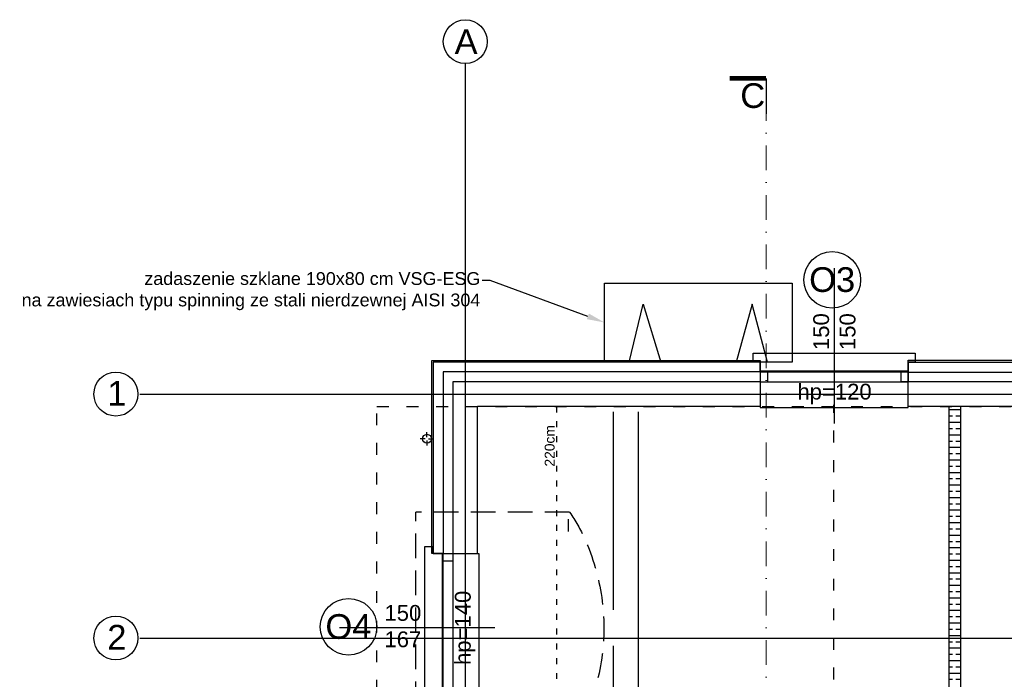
# Model space of a CAD drawing. Header units: millimetres. Extents: x -7023 to 53801, y 9849 to 33561.
# Tile 166 of 256: x 14236 to 15233, y 22104 to 22772. Entities that reach past the tile are written whole.
import ezdxf

# ---------------------------------------------------------------- set-up
doc = ezdxf.new("R2010")
doc.units = ezdxf.units.MM
for name, pattern in [('ACAD_ISO03W100', [30, 12, -18]), ('DASHDOT', [1, 0.5, -0.25, 0, -0.25]), ('DASHED2', [0.375, 0.25, -0.125])]:
    doc.linetypes.add(name, pattern=pattern)
doc.layers.add('.IE_podklad', color=252, linetype='Continuous')
doc.styles.add('Arial', font='arial.ttf', dxfattribs={"height": 125})
doc.styles.add('Opisowy', font='arial.ttf')
doc.styles.get("Standard").update_dxf_attribs({"font": 'arial.ttf'})
doc.linetypes.add('ZIGZAG', pattern='A,0.00254,-5.08,[131,ltypeshp.shx,S=5.08,R=0,X=-5.08,Y=0],-10.16,[131,ltypeshp.shx,S=5.08,R=180,X=5.08,Y=0],-5.08', length=20.32254)

msp = doc.modelspace()

# ---------------------------------------------------------------- linework, layer by layer
at = {"layer": '.IE_podklad', "ltscale": 25}
for p, q in [((14687.35, 22727.75), (14687.35, 20635.61)), ((14357.9, 22392.41), (17656.89, 22392.41)), ((14357.9, 22145.41), (17656.89, 22145.41))]:
    msp.add_line(p, q, dxfattribs=at)
at = {"layer": '.IE_podklad', "linetype": 'ByBlock', "lineweight": -2}
msp.add_line((14712.58, 22507.51), (14704.58, 22507.51), dxfattribs=at)
at = {"layer": '.IE_podklad', "linetype": 'ByBlock'}
for p, q in [((14828.34, 22424.91), (14828.34, 22504.91)), ((14828.34, 22504.91), (15018.34, 22504.91)), ((15018.34, 22504.91), (15018.34, 22424.91)), ((14853.34, 22424.91), (14867.51, 22483.36)), ((14867.51, 22483.36), (14885.13, 22424.91)), ((14977.86, 22483.36), (14961.55, 22424.91)), ((14993.34, 22424.91), (14977.86, 22483.36)), ((15018.34, 22424.91), (14828.34, 22424.91))]:
    msp.add_line(p, q, dxfattribs=at)
at = {"layer": '.IE_podklad'}
for p, q in [((14653.35, 22421.41), (14653.35, 22426.41)), ((14653.35, 22426.41), (14985.66, 22426.41)), ((14985.66, 22424.91), (14654.85, 22424.91)), ((14654.85, 22424.91), (14654.85, 22230.91)), ((14985.66, 22426.41), (14985.66, 22424.91)), ((15135.66, 22425.12), (15135.66, 22426.91)), ((15135.66, 22426.91), (15467.85, 22426.86)), ((15135.66, 22404.91), (15135.66, 22424.91)), ((15135.66, 22424.91), (15445.85, 22424.91)), ((14653.35, 22230.91), (14653.35, 22421.41)), ((14985.66, 22404.91), (14674.85, 22404.91)), ((14674.85, 22404.91), (14674.85, 22230.91)), ((14985.66, 22404.91), (14674.85, 22404.91)), ((14985.66, 22404.91), (14985.66, 22379.91)), ((15135.66, 22379.91), (15135.66, 22404.91)), ((15445.85, 22404.91), (15135.66, 22404.91)), ((14699.85, 22230.91), (14699.85, 22379.91)), ((14985.66, 22379.91), (14699.85, 22379.91)), ((14837.35, 22174.04), (14837.35, 22374.41)), ((14862.35, 22374.41), (14862.35, 21335.41)), ((15420.85, 22379.91), (15135.66, 22379.91)), ((15176.85, 22379.91), (15176.85, 21918.91)), ((15176.85, 22376.66), (15188.85, 22376.66)), ((15188.85, 21918.91), (15188.85, 22379.91)), ((15176.85, 22370.31), (15180.52, 22370.31)), ((15176.85, 22363.96), (15188.85, 22363.96)), ((15183.7, 22370.31), (15188.85, 22370.31)), ((15176.85, 22357.61), (15180.52, 22357.61)), ((15183.7, 22357.61), (15188.85, 22357.61)), ((15176.85, 22351.26), (15188.85, 22351.26)), ((15176.85, 22344.91), (15180.52, 22344.91)), ((15183.7, 22344.91), (15188.85, 22344.91)), ((15176.85, 22338.56), (15188.85, 22338.56)), ((15176.85, 22332.21), (15180.52, 22332.21)), ((15176.85, 22325.86), (15188.85, 22325.86)), ((15183.7, 22332.21), (15188.85, 22332.21)), ((15176.85, 22319.51), (15180.52, 22319.51)), ((15183.7, 22319.51), (15188.85, 22319.51)), ((15176.85, 22313.16), (15188.85, 22313.16)), ((15176.85, 22306.81), (15180.52, 22306.81)), ((15183.7, 22306.81), (15188.85, 22306.81)), ((15176.85, 22300.46), (15188.85, 22300.46)), ((15176.85, 22294.11), (15180.52, 22294.11)), ((15183.7, 22294.11), (15188.85, 22294.11)), ((15176.85, 22287.76), (15188.85, 22287.76)), ((15176.85, 22281.41), (15180.52, 22281.41)), ((15176.85, 22275.06), (15188.85, 22275.06)), ((15183.7, 22281.41), (15188.85, 22281.41)), ((14791.53, 22265.91), (14791.53, 22253.41)), ((15176.85, 22268.71), (15180.52, 22268.71)), ((15183.7, 22268.71), (15188.85, 22268.71)), ((15176.85, 22262.36), (15188.85, 22262.36)), ((15176.85, 22256.01), (15180.52, 22256.01)), ((15183.7, 22256.01), (15188.85, 22256.01)), ((15176.85, 22249.66), (15188.85, 22249.66)), ((15176.85, 22243.31), (15180.52, 22243.31)), ((15176.85, 22236.96), (15188.85, 22236.96)), ((15183.7, 22243.31), (15188.85, 22243.31)), ((14654.85, 22230.91), (14653.35, 22230.91)), ((14674.85, 22230.91), (14699.85, 22230.91)), ((15176.85, 22230.61), (15180.52, 22230.61)), ((15183.7, 22230.61), (15188.85, 22230.61)), ((15176.85, 22224.26), (15188.85, 22224.26)), ((15176.85, 22217.91), (15180.52, 22217.91)), ((15183.7, 22217.91), (15188.85, 22217.91)), ((15176.85, 22211.56), (15188.85, 22211.56)), ((15176.85, 22205.21), (15180.52, 22205.21)), ((15183.7, 22205.21), (15188.85, 22205.21)), ((15176.85, 22198.86), (15188.85, 22198.86)), ((15176.85, 22192.51), (15180.52, 22192.51)), ((15176.85, 22186.16), (15188.85, 22186.16)), ((15183.7, 22192.51), (15188.85, 22192.51)), ((15176.85, 22179.81), (15180.52, 22179.81)), ((15183.7, 22179.81), (15188.85, 22179.81)), ((15176.85, 22173.46), (15188.85, 22173.46)), ((15176.85, 22167.11), (15180.52, 22167.11)), ((15183.7, 22167.11), (15188.85, 22167.11)), ((15176.85, 22160.76), (15188.85, 22160.76)), ((15176.85, 22154.41), (15180.52, 22154.41)), ((15176.85, 22148.06), (15188.85, 22148.06)), ((15183.7, 22154.41), (15188.85, 22154.41)), ((14837.35, 21794.62), (14837.35, 22137.62)), ((15176.85, 22141.71), (15180.52, 22141.71)), ((15176.85, 22135.36), (15188.85, 22135.36)), ((15183.7, 22141.71), (15188.85, 22141.71)), ((15176.85, 22129.01), (15180.52, 22129.01)), ((15183.7, 22129.01), (15188.85, 22129.01)), ((15176.85, 22122.66), (15188.85, 22122.66)), ((15176.85, 22116.31), (15180.52, 22116.31)), ((15183.7, 22116.31), (15188.85, 22116.31)), ((15176.85, 22109.96), (15188.85, 22109.96)), ((15176.85, 22103.61), (15180.52, 22103.61)), ((15183.7, 22103.61), (15188.85, 22103.61))]:
    msp.add_line(p, q, dxfattribs=at)
at = {"layer": '.IE_podklad', "linetype": 'ZIGZAG'}
for p, q in [((14985.66, 22414.91), (14664.85, 22414.91)), ((14664.85, 22414.91), (14664.85, 22230.91)), ((15135.66, 22414.7), (15445.85, 22414.7))]:
    msp.add_line(p, q, dxfattribs=at)
at = {"layer": '.IE_podklad', "linetype": 'ACAD_ISO03W100'}
for p, q in [((14597.85, 21070.91), (14597.85, 22379.91)), ((14597.85, 22379.91), (15665.85, 22379.91)), ((15060.35, 21533.41), (15060.35, 22381.41))]:
    msp.add_line(p, q, dxfattribs=at)
at = {"layer": '.IE_podklad', "linetype": 'ACAD_ISO03W100', "ltscale": 0.5}
msp.add_line((14779.72, 22379.91), (14779.72, 21252.85), dxfattribs=at)
at = {"layer": '.IE_podklad', "linetype": 'Continuous'}
for p, q in [((14648.53, 22348.86), (14648.53, 22353.9)), ((14646.85, 22347.18), (14641.81, 22347.18)), ((14648.53, 22345.5), (14648.53, 22340.46)), ((14650.21, 22347.18), (14655.25, 22347.18))]:
    msp.add_line(p, q, dxfattribs=at)
at = {"layer": '.IE_podklad', "linetype": 'DASHED2', "ltscale": 100}
for p in [(14637.19, 22038.89), (14792.92, 22272.71)]:
    msp.add_line(p, (14637.19, 22272.71), dxfattribs=at)
at = {"layer": '.IE_podklad', "ltscale": 25, "const_width": 5}
msp.add_lwpolyline([(14954.79, 22712.18), (14991.84, 22712.18)], dxfattribs=at)
at = {"layer": '.IE_podklad', "lineweight": 30, "ltscale": 25}
msp.add_lwpolyline([(14991.84, 22712.18), (14991.84, 22676.24)], dxfattribs=at)
at = {"layer": '.IE_podklad', "linetype": 'DASHDOT', "lineweight": 13, "ltscale": 50}
msp.add_lwpolyline([(14991.84, 22694.21), (14991.84, 20808.72)], dxfattribs=at)
at = {"layer": '.IE_podklad'}
for points in [[(15060.97, 22362.49), (15060.97, 22519.85)], [(14985.66, 22424.91), (14985.66, 22378.7), (15135.66, 22378.7), (15135.66, 22420.72)], [(14654.85, 22230.91), (14701.06, 22230.91), (14701.06, 22080.91), (14659.04, 22080.91)], [(14717.27, 22155.6), (14559.91, 22155.6)]]:
    msp.add_lwpolyline(points, dxfattribs=at)
at = {"layer": '.IE_podklad', "linetype": 'ByBlock', "lineweight": -2}
msp.add_lwpolyline([(14811.45, 22471.12), (14712.58, 22507.51)], dxfattribs=at)
at = {"layer": '.IE_podklad'}
for points in [[(14985.66, 22424.91), (14978.66, 22424.91), (14978.66, 22433.75), (15142.66, 22433.75), (15142.66, 22424.91), (15135.66, 22424.91), (15135.66, 22414.73), (14985.66, 22414.73)], [(14985.66, 22404.91), (15135.66, 22404.91), (15135.66, 22415.52), (14985.66, 22415.52)], [(14985.66, 22404.91), (14993.49, 22404.91), (14993.49, 22415.52), (14985.66, 22415.52)], [(15135.66, 22404.91), (15128.45, 22404.91), (15128.45, 22415.52), (15135.66, 22415.52)], [(14654.85, 22230.91), (14654.85, 22237.91), (14646.01, 22237.91), (14646.01, 22073.91), (14654.85, 22073.91), (14654.85, 22080.91), (14665.04, 22080.91), (14665.04, 22230.91)], [(14674.85, 22230.91), (14674.85, 22080.91), (14664.24, 22080.91), (14664.24, 22230.91)], [(14674.85, 22230.91), (14674.85, 22223.07), (14664.24, 22223.07), (14664.24, 22230.91)]]:
    msp.add_lwpolyline(points, close=True, dxfattribs=at)
at = {"layer": '.IE_podklad', "linetype": 'Continuous'}
for centre, radius in [((14687.35, 22749.34), 22.24), ((14333.66, 22392.41), 22.24), ((14648.53, 22347.18), 4.5), ((14333.66, 22145.41), 22.24)]:
    msp.add_circle(centre, radius, dxfattribs=at)
at = {"layer": '.IE_podklad'}
for centre in [(15058.8, 22508.09), (14569.19, 22156.78)]:
    msp.add_circle(centre, 28.69, dxfattribs=at)
at = {"layer": '.IE_podklad', "linetype": 'DASHED2', "ltscale": 100, "start_tangent": (0.583316, -0.812245), "end_tangent": (-0.555737, -0.831358)}
msp.add_spline([(14792.92, 22272.71), (14818.82, 22216.79), (14827.7, 22155.8), (14818.82, 22094.81), (14792.92, 22038.89)], degree=3, dxfattribs=at)
at = {"layer": '.IE_podklad'}
msp.add_solid([(14812.48, 22473.94), (14828.34, 22464.91), (14810.41, 22468.31)], dxfattribs=at)

# ---------------------------------------------------------------- texts
at = {"layer": '.IE_podklad', "linetype": 'Continuous', "style": 'Opisowy'}
for s, height, p in [('O3', 25, (15035.38, 22495.89)), ('hp=120', 16, (15023.47, 22386.93)), ('150', 16, (14605.51, 22162.83)), ('O4', 25, (14545.78, 22144.58)), ('167', 16, (14605.48, 22136.1))]:
    msp.add_text(s, height=height, dxfattribs=at).set_placement(p)
for s, p in [('150', (15055.5, 22437.02)), ('150', (15082.23, 22437.02)), ('hp=140', (14692.83, 22118.1))]:
    msp.add_text(s, height=16, rotation=90, dxfattribs=at).set_placement(p)
at = {"layer": '.IE_podklad', "linetype": 'Continuous', "lineweight": 9, "ltscale": 50, "style": 'Opisowy'}
msp.add_text('220cm', height=10, rotation=90, dxfattribs=at).set_placement((14777.71, 22319.07))
at = {"layer": '.IE_podklad', "char_height": 25, "attachment_point": 1}
for s, insert, width in [('{\\fArial|b0|i0|c238|p34;A}', (14676.52, 22761.8), 492.1163), ('1', (14324.96, 22405.7), 30.1017), ('2', (14324.96, 22158.7), 30.1017)]:
    msp.add_mtext(s, dxfattribs=dict(at, insert=insert, width=width))
at = {"layer": '.IE_podklad', "ltscale": 25, "insert": (14965.67, 22707.2), "char_height": 25, "attachment_point": 1, "style": 'Arial'}
msp.add_mtext_dynamic_manual_height_columns('C', width=190.3302, gutter_width=1, heights=[-25.85], dxfattribs=at)
at = {"layer": '.IE_podklad', "insert": (14702.58, 22515.92), "char_height": 13, "attachment_point": 3}
msp.add_mtext('\\pxqr;zadaszenie szklane 190x80 cm VSG-ESG\\Pna zawiesiach typu spinning ze stali nierdzewnej AISI 304', dxfattribs=at)

doc.saveas('drawing.dxf')
